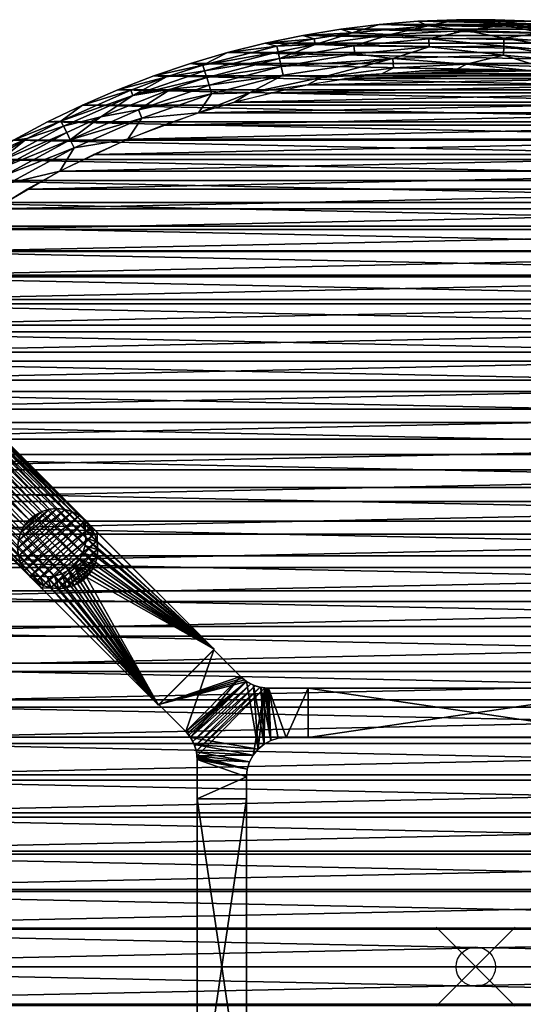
# Model space of a CAD drawing. Header units: inches. Extents: x -24 to 24, y -24 to 24.
# Tile 4 of 7: x -11.6 to 1.2, y -1 to 24. Entities that reach past the tile are written whole.
import ezdxf

# ---------------------------------------------------------------- set-up
doc = ezdxf.new("R2010")
doc.units = ezdxf.units.IN
doc.header["$MEASUREMENT"] = 0
doc.header["$PDMODE"] = 35
for name, color, linetype in [('AFUTL-3-EDPL', 19, 'Continuous'), ('AFUTL-3-HWPT', 4, 'Continuous'), ('AFUTL-3-LGWD', 15, 'Continuous'), ('AFUTL-3-TPWD', 15, 'Continuous')]:
    doc.layers.add(name, color=color, linetype=linetype)

msp = doc.modelspace()

# ---------------------------------------------------------------- linework, layer by layer
msp.add_point((0, 0))
msp.add_point((0, 0))

# ---------------------------------------------------------------- meshes
at = {"layer": 'AFUTL-3-EDPL'}
mesh = msp.add_polyface(dxfattribs=at)
corners = [(-0.24, 23.717, 29.056), (-1.192, 23.51, 28.871), (-2.16, 23.62, 29.056), (-3.092, 23.336, 28.871), (-4.066, 23.367, 29.056), (-4.382, 23.597, 29.547), (-4.091, 23.513, 29.266), (-5.34, 23.398, 29.547), (-0.232, 22.866, 28.505), (-2.083, 22.773, 28.505), (-2.105, 23.014, 28.592), (-3.92, 22.529, 28.505), (-4.881, 22.588, 28.592), (-3.135, 23.66, 29.266), (-0.49, 23.995, 29.547), (0.725, 23.855, 29.266), (-1.209, 23.836, 29.266), (-2.444, 23.875, 29.547), (0.702, 23.099, 28.592), (-1.468, 23.955, 29.547), (-3.065, 23.133, 28.715), (-4.929, 22.809, 28.715), (-4.972, 23.009, 28.871), (-1.182, 23.306, 28.715), (-3.416, 23.756, 29.547), (0.709, 23.325, 28.715), (-5.01, 23.183, 29.056), (-5.041, 23.328, 29.266), (-4.262, 22.343, 28.476), (-5.732, 22.138, 28.505), (-2.378, 22.622, 28.476), (-0.476, 22.741, 28.476)]
mesh.append_faces([[corners[k] for k in face] for face in [(5, 6, 7), (14, 16, 19), (20, 10, 21), (17, 13, 24), (13, 4, 6), (4, 22, 26), (19, 16, 17), (24, 13, 5), (6, 4, 27)]], dxfattribs={"vtx0": -1, "vtx1": -1})
mesh.append_faces([[corners[k] for k in face] for face in [(0, 1, 2), (2, 3, 4), (8, 9, 10), (1, 3, 2), (10, 11, 12), (13, 2, 4), (14, 15, 16), (17, 16, 13), (18, 8, 10), (23, 10, 20), (18, 10, 23), (9, 11, 10), (3, 22, 4), (16, 2, 13), (16, 0, 2), (23, 20, 3), (3, 20, 22), (1, 23, 3), (10, 12, 21), (11, 28, 29), (9, 30, 11), (8, 31, 9)]], dxfattribs={"vtx0": -1, "vtx1": -1, "vtx2": -1})
mesh.append_faces([[corners[k] for k in face] for face in [(5, 13, 6), (27, 4, 26), (11, 30, 28), (9, 31, 30)]], dxfattribs={"vtx0": -1, "vtx2": -1})
mesh.append_faces([[corners[k] for k in face] for face in [(20, 21, 22), (25, 23, 1)]], dxfattribs={"vtx1": -1, "vtx2": -1})
mesh = msp.add_polyface(dxfattribs=at)
corners = [(3.463, 22.604, 28.505), (1.621, 22.81, 28.505), (3.499, 22.843, 28.592), (1.468, 23.955, 29.547), (1.692, 23.806, 29.266), (0.49, 23.995, 29.547), (0.702, 23.099, 28.592), (2.655, 23.718, 29.266), (3.592, 23.445, 29.056), (1.681, 23.659, 29.056), (3.534, 23.066, 28.715), (0.709, 23.325, 28.715), (0.716, 23.529, 28.871), (2.619, 23.394, 28.871), (3.416, 23.756, 29.547), (4.567, 23.425, 29.266), (-1.192, 23.51, 28.871), (-0.24, 23.717, 29.056), (5.194, 22.145, 28.476), (2.444, 23.875, 29.547), (4.539, 23.28, 29.056), (-0.232, 22.866, 28.505), (4.505, 23.105, 28.871), (0.725, 23.855, 29.266), (-1.209, 23.836, 29.266), (-1.182, 23.306, 28.715), (4.382, 23.597, 29.547), (-0.49, 23.995, 29.547), (1.428, 22.701, 28.476), (-0.476, 22.741, 28.476), (3.323, 22.502, 28.476)]
mesh.append_faces([[corners[k] for k in face] for face in [(7, 20, 8)]], dxfattribs={"vtx0": -1})
mesh.append_faces([[corners[k] for k in face] for face in [(3, 4, 5), (7, 9, 4), (14, 7, 19), (10, 2, 11), (11, 6, 25), (26, 15, 14), (19, 7, 3), (5, 23, 27), (4, 9, 23)]], dxfattribs={"vtx0": -1, "vtx1": -1})
mesh.append_faces([[corners[k] for k in face] for face in [(0, 1, 2), (2, 1, 6), (8, 13, 9), (14, 15, 7), (12, 11, 16), (12, 16, 17), (18, 0, 2), (15, 20, 7), (1, 21, 6), (22, 13, 8), (23, 17, 24), (23, 9, 17), (9, 12, 17), (2, 6, 11), (1, 28, 21), (0, 30, 1)]], dxfattribs={"vtx0": -1, "vtx1": -1, "vtx2": -1})
mesh.append_faces([[corners[k] for k in face] for face in [(3, 7, 4), (22, 10, 13), (21, 28, 29), (1, 30, 28), (0, 18, 30), (5, 4, 23)]], dxfattribs={"vtx0": -1, "vtx2": -1})
mesh.append_faces([[corners[k] for k in face] for face in [(13, 10, 12)]], dxfattribs={"vtx1": -1})
mesh.append_faces([[corners[k] for k in face] for face in [(7, 8, 9), (10, 11, 12), (13, 12, 9)]], dxfattribs={"vtx1": -1, "vtx2": -1})
mesh = msp.add_polyface(dxfattribs=at)
corners = [(-7.727, 22.236, 28.871), (-8.546, 21.714, 28.715), (-9.502, 21.537, 28.871), (-4.929, 22.809, 28.715), (-6.76, 22.335, 28.715), (-6.819, 22.531, 28.871), (-3.92, 22.529, 28.505), (-5.732, 22.138, 28.505), (-4.881, 22.588, 28.592), (-8.157, 22.571, 29.547), (-7.834, 22.544, 29.266), (-9.071, 22.22, 29.547), (-6.694, 22.119, 28.592), (-7.029, 21.633, 28.476), (-8.814, 20.969, 28.476), (-8.464, 21.504, 28.592), (-4.972, 23.009, 28.871), (-6.29, 23.161, 29.547), (-5.041, 23.328, 29.266), (-6.914, 22.843, 29.266), (-8.687, 22.071, 29.056), (-7.23, 22.885, 29.547), (-6.871, 22.702, 29.056), (-5.01, 23.183, 29.056), (-10.277, 20.951, 28.715), (-10.177, 20.748, 28.592), (-4.262, 22.343, 28.476), (-6.117, 21.908, 28.476), (-5.34, 23.398, 29.547), (-8.741, 22.208, 29.266), (-4.091, 23.513, 29.266)]
mesh.append_faces([[corners[k] for k in face] for face in [(9, 10, 11), (16, 3, 5), (12, 13, 15), (0, 2, 20), (17, 19, 21), (23, 16, 22), (19, 22, 10), (3, 8, 4), (15, 14, 25), (28, 18, 17), (5, 4, 0), (21, 19, 9), (10, 20, 29)]], dxfattribs={"vtx0": -1, "vtx1": -1})
mesh.append_faces([[corners[k] for k in face] for face in [(0, 1, 2), (6, 7, 8), (8, 7, 12), (17, 18, 19), (4, 1, 0), (22, 5, 20), (18, 23, 19), (7, 13, 12), (1, 15, 24), (10, 22, 20), (8, 12, 4), (4, 12, 1)]], dxfattribs={"vtx0": -1, "vtx1": -1, "vtx2": -1})
mesh.append_faces([[corners[k] for k in face] for face in [(9, 19, 10), (19, 23, 22), (7, 26, 27), (7, 27, 13), (11, 10, 29), (28, 30, 18)]], dxfattribs={"vtx0": -1, "vtx2": -1})
mesh.append_faces([[corners[k] for k in face] for face in [(3, 4, 5), (13, 14, 15), (16, 5, 22), (12, 15, 1)]], dxfattribs={"vtx1": -1, "vtx2": -1})
mesh.append_faces([[corners[k] for k in face] for face in [(5, 0, 20)]], dxfattribs={"vtx2": -1})
mesh = msp.add_polyface(dxfattribs=at)
corners = [(-10.277, 20.951, 28.715), (-10.177, 20.748, 28.592), (-11.94, 20.05, 28.715), (-13.032, 19.994, 29.266), (-12.952, 19.87, 29.056), (-13.832, 19.45, 29.266), (-10.538, 20.158, 28.476), (-11.824, 19.856, 28.592), (-11.37, 20.984, 29.266), (-12.136, 20.379, 29.056), (-9.97, 21.831, 29.547), (-8.741, 22.208, 29.266), (-10.511, 21.427, 29.266), (-12.044, 20.225, 28.871), (-11.716, 20.946, 29.547), (-12.561, 20.451, 29.547), (-10.445, 21.295, 29.056), (-10.367, 21.134, 28.871), (-8.687, 22.071, 29.056), (-9.502, 21.537, 28.871), (-12.188, 19.205, 28.476), (-14.146, 18.275, 28.592), (-13.643, 19.184, 28.871), (-10.852, 21.406, 29.547), (-13.524, 19.017, 28.715), (-8.814, 20.969, 28.476), (-8.546, 21.714, 28.715), (-8.464, 21.504, 28.592), (-9.071, 22.22, 29.547), (-13.385, 19.921, 29.547)]
mesh.append_faces([[corners[k] for k in face] for face in [(0, 1, 2), (3, 4, 5), (1, 6, 7), (14, 8, 15), (10, 12, 23), (17, 0, 13), (2, 7, 24), (12, 16, 8), (9, 13, 4), (19, 0, 17), (28, 11, 10), (23, 12, 14), (15, 3, 29)]], dxfattribs={"vtx0": -1, "vtx1": -1})
mesh.append_faces([[corners[k] for k in face] for face in [(8, 9, 3), (10, 11, 12), (16, 17, 9), (18, 19, 16), (7, 20, 21), (13, 2, 22), (15, 8, 3), (8, 16, 9), (12, 18, 16), (13, 22, 4), (11, 18, 12), (26, 0, 19)]], dxfattribs={"vtx0": -1, "vtx1": -1, "vtx2": -1})
mesh.append_faces([[corners[k] for k in face] for face in [(7, 21, 24), (14, 12, 8), (3, 9, 4)]], dxfattribs={"vtx0": -1, "vtx2": -1})
mesh.append_faces([[corners[k] for k in face] for face in [(0, 2, 13), (6, 20, 7), (2, 24, 22), (25, 6, 1), (17, 13, 9), (1, 7, 2), (27, 1, 0), (19, 17, 16)]], dxfattribs={"vtx1": -1, "vtx2": -1})
at = {"layer": 'AFUTL-3-HWPT'}
mesh = msp.add_polyface(dxfattribs=at)
corners = [(-8.043, 6.629, 28.476), (-6.629, 8.043, 28.476), (-9.591, 11.005, 28.476), (-9.65, 10.946, 28.476), (-9.596, 10.758, 28.476), (-9.578, 10.564, 28.476), (-9.598, 10.371, 28.476), (-9.655, 10.186, 28.476), (-9.746, 10.016, 28.476), (-9.868, 9.868, 28.476), (-10.016, 9.746, 28.476), (-10.186, 9.655, 28.476), (-10.371, 9.598, 28.476), (-10.564, 9.578, 28.476), (-10.758, 9.596, 28.476), (-10.946, 9.65, 28.476), (-11.005, 9.591, 28.476), (-6.629, 8.043, 26.476), (-9.892, 11.306, 26.476), (-11.306, 9.892, 26.476), (-8.043, 6.629, 26.476), (-9.95, 11.247, 26.476), (-11.247, 9.95, 26.476), (-11.059, 9.896, 26.476), (-10.865, 9.879, 26.476), (-10.672, 9.899, 26.476), (-10.487, 9.955, 26.476), (-10.317, 10.046, 26.476), (-10.168, 10.168, 26.476), (-10.046, 10.317, 26.476), (-9.955, 10.487, 26.476), (-9.899, 10.672, 26.476), (-9.879, 10.865, 26.476), (-9.896, 11.059, 26.476)]
mesh.append_faces([[corners[k] for k in face] for face in [(17, 2, 1), (16, 20, 0), (3, 18, 21), (16, 22, 19), (23, 19, 22), (3, 33, 4), (4, 32, 5), (5, 31, 6), (6, 30, 7), (7, 29, 8), (8, 28, 9), (10, 28, 27), (11, 27, 26), (12, 26, 25), (13, 25, 24), (14, 24, 23), (15, 23, 22), (1, 20, 17)]], dxfattribs={"vtx0": -1})
mesh.append_faces([[corners[k] for k in face] for face in [(1, 9, 0), (2, 4, 1), (33, 17, 32), (32, 17, 31), (31, 17, 30), (30, 17, 29), (29, 17, 28), (28, 20, 27), (27, 20, 26), (26, 20, 25), (25, 20, 24), (24, 20, 23)]], dxfattribs={"vtx0": -1, "vtx1": -1})
mesh.append_faces([[corners[k] for k in face] for face in [(0, 9, 10), (0, 10, 11), (1, 4, 5), (1, 5, 6), (1, 7, 8), (1, 8, 9), (0, 12, 13), (0, 13, 14), (14, 16, 0), (33, 18, 17), (28, 17, 20), (23, 20, 19)]], dxfattribs={"vtx0": -1, "vtx2": -1})
mesh.append_faces([[corners[k] for k in face] for face in [(15, 16, 14), (18, 2, 17), (19, 20, 16), (2, 18, 3), (15, 22, 16), (21, 18, 33), (21, 33, 3), (9, 28, 10), (10, 27, 11), (11, 26, 12), (12, 25, 13), (13, 24, 14), (14, 23, 15), (0, 20, 1)]], dxfattribs={"vtx1": -1})
mesh.append_faces([[corners[k] for k in face] for face in [(6, 7, 1), (11, 12, 0)]], dxfattribs={"vtx1": -1, "vtx2": -1})
mesh.append_faces([[corners[k] for k in face] for face in [(2, 3, 4), (4, 33, 32), (5, 32, 31), (6, 31, 30), (7, 30, 29), (8, 29, 28)]], dxfattribs={"vtx2": -1})
mesh = msp.add_polyface(dxfattribs=at)
corners = [(-6.64, 8.032, 26.508), (-6.64, 8.032, 28.476), (-5.959, 7.351, 28.476), (-5.959, 7.351, 26.486), (-8.032, 6.64, 28.476), (-8.032, 6.64, 26.508), (-7.351, 5.959, 26.486), (-7.351, 5.959, 28.476), (-4.25, 7.058, 28.476), (-4.25, 7.058, 26.476), (-5.252, 7.058, 26.476), (-5.252, 7.058, 28.476), (-4.25, 5.808, 28.476), (-4.25, 5.808, 26.476), (-5.807, 7.226, 28.476), (-5.634, 7.134, 28.476), (-5.447, 7.077, 28.476), (-5.282, 7.058, 26.476), (-5.313, 7.06, 26.476), (-5.344, 7.062, 26.476), (-5.466, 7.081, 26.477), (-5.587, 7.116, 26.477), (-5.704, 7.166, 26.479), (-5.812, 7.23, 26.481), (-5.864, 7.267, 26.483), (-5.913, 7.307, 26.484), (-7.058, 5.252, 28.476), (-7.077, 5.447, 28.476), (-7.134, 5.634, 28.476), (-7.226, 5.807, 28.476), (-7.307, 5.913, 26.484), (-7.267, 5.864, 26.483), (-7.23, 5.812, 26.481), (-7.166, 5.704, 26.479), (-7.116, 5.587, 26.477), (-7.081, 5.466, 26.477), (-7.062, 5.344, 26.476), (-7.06, 5.313, 26.476), (-7.058, 5.282, 26.476), (-7.058, 5.252, 26.476), (-4.808, 5.808, 28.476), (-4.808, 5.808, 26.476), (-7.058, 4.25, 28.476), (-5.808, 4.25, 28.476), (-5.808, 4.808, 28.476), (-5.789, 5.003, 28.476), (-5.732, 5.191, 28.476), (-5.639, 5.363, 28.476), (-5.515, 5.515, 28.476), (-5.363, 5.639, 28.476), (-5.191, 5.732, 28.476), (-5.003, 5.789, 28.476), (-7.058, 4.25, 26.476), (-5.808, 4.808, 26.476), (-5.789, 5.003, 26.476), (-5.732, 5.191, 26.476), (-5.639, 5.363, 26.476), (-5.515, 5.515, 26.476), (-5.363, 5.639, 26.476), (-5.191, 5.732, 26.476), (-5.003, 5.789, 26.476), (-5.808, 4.25, 26.476)]
mesh.append_faces([[corners[k] for k in face] for face in [(1, 5, 4), (9, 12, 13), (44, 42, 43), (60, 40, 51), (59, 51, 50), (58, 50, 49), (57, 49, 48), (56, 48, 47), (55, 47, 46), (54, 46, 45), (53, 43, 61), (41, 9, 13), (42, 61, 43)]], dxfattribs={"vtx0": -1})
mesh.append_faces([[corners[k] for k in face] for face in [(0, 2, 3), (8, 10, 11), (14, 24, 2), (15, 22, 14), (22, 15, 21), (21, 16, 20), (20, 16, 19), (19, 11, 18), (18, 11, 17), (17, 11, 10), (27, 36, 26), (28, 34, 27), (34, 28, 33), (33, 29, 32), (32, 29, 31), (31, 7, 30), (30, 7, 6), (13, 40, 41), (1, 7, 2), (2, 29, 14), (14, 48, 15), (15, 49, 16), (16, 50, 11), (48, 28, 47), (47, 27, 46), (46, 26, 45), (45, 26, 44), (52, 26, 39), (41, 40, 60), (32, 22, 33), (33, 21, 34), (34, 20, 35), (35, 19, 36), (18, 59, 19), (59, 10, 60), (60, 10, 41), (53, 39, 54), (5, 23, 6), (6, 23, 30), (30, 23, 31), (31, 23, 32)]], dxfattribs={"vtx0": -1, "vtx1": -1})
mesh.append_faces([[corners[k] for k in face] for face in [(14, 29, 48), (19, 56, 36)]], dxfattribs={"vtx0": -1, "vtx1": -1, "vtx2": -1})
mesh.append_faces([[corners[k] for k in face] for face in [(7, 5, 6), (2, 24, 25), (2, 25, 3), (14, 22, 23), (14, 23, 24), (21, 15, 16), (19, 16, 11), (26, 36, 37), (26, 37, 38), (27, 34, 35), (27, 35, 36), (33, 28, 29), (31, 29, 7), (2, 7, 29), (15, 48, 49), (16, 49, 50), (11, 50, 51), (11, 51, 40), (47, 28, 27), (46, 27, 26), (44, 26, 42), (40, 8, 11), (53, 45, 44), (33, 22, 21), (34, 21, 20), (35, 20, 19), (19, 59, 58), (19, 58, 57), (59, 17, 10), (41, 10, 9), (36, 56, 55), (36, 55, 54), (54, 39, 38), (54, 38, 37), (53, 52, 39), (5, 3, 25), (5, 25, 24)]], dxfattribs={"vtx0": -1, "vtx2": -1})
mesh.append_faces([[corners[k] for k in face] for face in [(1, 2, 0), (4, 5, 7), (9, 10, 8), (0, 5, 1), (8, 12, 9), (12, 40, 13), (12, 8, 40), (42, 26, 52), (60, 51, 59), (59, 50, 58), (58, 49, 57), (57, 48, 56), (56, 47, 55), (55, 46, 54), (54, 45, 53), (61, 52, 53), (0, 3, 5), (52, 61, 42)]], dxfattribs={"vtx1": -1})
mesh.append_faces([[corners[k] for k in face] for face in [(38, 39, 26), (29, 28, 48), (44, 43, 53), (23, 22, 32), (18, 17, 59), (57, 56, 19), (37, 36, 54), (24, 23, 5)]], dxfattribs={"vtx1": -1, "vtx2": -1})
mesh.append_faces([[corners[k] for k in face] for face in [(1, 4, 7)]], dxfattribs={"vtx2": -1})
mesh = msp.add_polyface(dxfattribs=at)
corners = [(-4.25, 5.808, 26.476), (-4.25, 7.058, 26.476), (4.25, 7.058, 26.476), (4.25, 5.808, 26.476), (4.25, 5.808, 28.476), (-4.25, 5.808, 28.476), (4.25, 7.058, 28.476), (-4.25, 7.058, 28.476)]
mesh.append_faces([[corners[k] for k in face] for face in [(3, 1, 2), (5, 3, 4), (2, 4, 3), (1, 6, 2), (5, 6, 7), (0, 7, 1)]], dxfattribs={"vtx0": -1})
mesh.append_faces([[corners[k] for k in face] for face in [(0, 1, 3), (0, 3, 5), (6, 4, 2), (7, 6, 1), (4, 6, 5), (5, 7, 0)]], dxfattribs={"vtx1": -1})
mesh = msp.add_polyface(dxfattribs=at)
corners = [(-7.058, 4.25, 26.476), (-5.808, 4.25, 26.476), (-5.808, -4.25, 26.476), (-7.058, -4.25, 26.476), (-7.058, 4.25, 28.476), (-7.058, -4.25, 28.476), (-5.808, -4.25, 28.476), (-5.808, 4.25, 28.476)]
mesh.append_faces([[corners[k] for k in face] for face in [(3, 1, 2), (4, 3, 5), (2, 5, 3), (6, 1, 7), (6, 4, 5), (7, 0, 4)]], dxfattribs={"vtx0": -1})
mesh.append_faces([[corners[k] for k in face] for face in [(0, 1, 3), (0, 3, 4), (6, 5, 2), (2, 1, 6), (7, 4, 6), (1, 0, 7)]], dxfattribs={"vtx1": -1})
at = {"layer": 'AFUTL-3-LGWD'}
mesh = msp.add_polyface(dxfattribs=at)
corners = [(-14.133, 14.133, 0.098), (-14.008, 14.285, 0.098), (-13.916, 14.46, 0.098), (-13.861, 14.65, 0.098), (-13.843, 14.847, 0.098), (-13.865, 15.046, 0.098), (-13.925, 15.237, 0.098), (-14.021, 15.413, 0.098), (-14.149, 15.569, 0.098), (-14.304, 15.696, 0.098), (-14.481, 15.792, 0.098), (-14.672, 15.852, 0.098), (-14.87, 15.874, 0.098), (-15.068, 15.856, 0.098), (-15.257, 15.801, 0.098), (-15.432, 15.709, 0.098), (-15.584, 15.584, 0.098), (-15.709, 15.432, 0.098), (-15.801, 15.257, 0.098), (-15.856, 15.068, 0.098), (-15.874, 14.87, 0.098), (-15.852, 14.672, 0.098), (-15.792, 14.481, 0.098), (-15.696, 14.304, 0.098), (-15.569, 14.149, 0.098), (-15.413, 14.021, 0.098), (-15.237, 13.925, 0.098), (-15.046, 13.865, 0.098), (-14.847, 13.843, 0.098), (-14.65, 13.861, 0.098), (-14.46, 13.916, 0.098), (-14.285, 14.008, 0.098), (-11.32, 11.32, 28.472), (-11.167, 11.444, 28.472), (-10.993, 11.536, 28.472), (-10.803, 11.592, 28.472), (-10.605, 11.609, 28.472), (-10.407, 11.588, 28.472), (-10.216, 11.528, 28.472), (-10.039, 11.432, 28.472), (-9.884, 11.304, 28.472), (-9.756, 11.149, 28.472), (-9.66, 10.972, 28.472), (-9.601, 10.781, 28.472), (-9.579, 10.583, 28.472), (-9.596, 10.385, 28.472), (-9.652, 10.195, 28.472), (-9.744, 10.021, 28.472), (-9.868, 9.868, 28.472), (-10.021, 9.744, 28.472), (-10.195, 9.652, 28.472), (-10.385, 9.596, 28.472), (-10.583, 9.579, 28.472), (-10.781, 9.601, 28.472), (-10.972, 9.66, 28.472), (-11.149, 9.756, 28.472), (-11.304, 9.884, 28.472), (-11.432, 10.039, 28.472), (-11.528, 10.216, 28.472), (-11.588, 10.407, 28.472), (-11.609, 10.605, 28.472), (-11.592, 10.803, 28.472), (-11.536, 10.993, 28.472), (-11.444, 11.167, 28.472)]
mesh.append_faces([[corners[k] for k in face] for face in [(0, 47, 48), (46, 1, 2), (44, 3, 4), (42, 5, 6), (40, 7, 8), (38, 9, 10), (36, 11, 12), (34, 13, 14), (32, 15, 16), (63, 18, 62), (61, 20, 60), (59, 22, 58), (57, 24, 56), (55, 26, 54), (53, 28, 52), (51, 30, 50), (47, 49, 48), (23, 25, 24), (15, 17, 16), (7, 9, 8)]], dxfattribs={"vtx0": -1})
mesh.append_faces([[corners[k] for k in face] for face in [(1, 47, 0), (47, 1, 46), (45, 3, 44), (43, 5, 42), (41, 7, 40), (39, 9, 38), (37, 11, 36), (35, 13, 34), (33, 15, 32), (32, 17, 63), (62, 19, 61), (60, 21, 59), (58, 23, 57), (56, 25, 55), (54, 27, 53), (52, 29, 51), (50, 31, 49), (33, 63, 34), (34, 62, 35), (35, 61, 36), (36, 60, 37), (37, 59, 38), (38, 58, 39), (39, 57, 40), (40, 56, 41), (41, 55, 42), (42, 54, 43), (43, 53, 44), (44, 52, 45), (45, 51, 46), (46, 50, 47), (21, 27, 22), (22, 26, 23), (12, 20, 13), (13, 19, 14), (14, 18, 15), (11, 4, 12), (4, 11, 5), (5, 10, 6), (6, 9, 7)]], dxfattribs={"vtx0": -1, "vtx1": -1})
mesh.append_faces([[corners[k] for k in face] for face in [(12, 31, 21)]], dxfattribs={"vtx0": -1, "vtx1": -1, "vtx2": -1})
mesh.append_faces([[corners[k] for k in face] for face in [(45, 2, 3), (43, 4, 5), (41, 6, 7), (39, 8, 9), (37, 10, 11), (35, 12, 13), (33, 14, 15), (63, 17, 18), (61, 19, 20), (59, 21, 22), (57, 23, 24), (55, 25, 26), (53, 27, 28), (51, 29, 30), (49, 31, 0), (34, 63, 62), (35, 62, 61), (36, 61, 60), (37, 60, 59), (38, 59, 58), (39, 58, 57), (40, 57, 56), (41, 56, 55), (42, 55, 54), (43, 54, 53), (44, 53, 52), (45, 52, 51), (46, 51, 50), (47, 50, 49), (12, 0, 31), (21, 31, 30), (21, 30, 29), (21, 28, 27), (22, 27, 26), (23, 26, 25), (13, 20, 19), (14, 19, 18), (15, 18, 17), (12, 4, 3), (12, 3, 2), (5, 11, 10), (6, 10, 9)]], dxfattribs={"vtx0": -1, "vtx2": -1})
mesh.append_faces([[corners[k] for k in face] for face in [(46, 2, 45), (44, 4, 43), (42, 6, 41), (40, 8, 39), (38, 10, 37), (36, 12, 35), (34, 14, 33), (32, 63, 33)]], dxfattribs={"vtx1": -1})
mesh.append_faces([[corners[k] for k in face] for face in [(1, 0, 12), (29, 28, 21), (21, 20, 12), (2, 1, 12)]], dxfattribs={"vtx1": -1, "vtx2": -1})
mesh.append_faces([[corners[k] for k in face] for face in [(0, 48, 49), (32, 16, 17), (62, 18, 19), (60, 20, 21), (58, 22, 23), (56, 24, 25), (54, 26, 27), (52, 28, 29), (50, 30, 31)]], dxfattribs={"vtx2": -1})
at = {"layer": 'AFUTL-3-TPWD'}
mesh = msp.add_polyface(dxfattribs=at)
corners = [(15.22, 16.904, 28.476), (-15.915, 16.252, 28.476), (-15.22, 16.904, 28.476), (14.499, 17.526, 28.476), (-14.499, 17.526, 28.476), (13.752, 18.118, 28.476), (-13.752, 18.118, 28.476), (12.982, 18.678, 28.476), (-12.982, 18.678, 28.476), (12.188, 19.205, 28.476), (-12.188, 19.205, 28.476), (11.373, 19.699, 28.476), (-11.373, 19.699, 28.476), (10.538, 20.158, 28.476), (-10.538, 20.158, 28.476), (9.685, 20.581, 28.476), (-9.685, 20.581, 28.476), (8.814, 20.969, 28.476), (-8.814, 20.969, 28.476), (7.929, 21.32, 28.476), (-7.929, 21.32, 28.476), (7.029, 21.633, 28.476), (-7.029, 21.633, 28.476), (6.117, 21.908, 28.476), (-6.117, 21.908, 28.476), (5.194, 22.145, 28.476), (-5.194, 22.145, 28.476), (4.262, 22.343, 28.476), (-4.262, 22.343, 28.476), (3.323, 22.502, 28.476), (-3.323, 22.502, 28.476), (2.378, 22.622, 28.476), (-2.378, 22.622, 28.476), (1.428, 22.701, 28.476), (-1.428, 22.701, 28.476), (0.476, 22.741, 28.476), (-0.476, 22.741, 28.476), (-17.143, 16.797, 29.547), (17.143, 16.797, 29.547), (-16.443, 17.482, 29.547), (16.443, 17.482, 29.547), (-15.717, 18.138, 29.547), (15.717, 18.138, 29.547), (-14.964, 18.764, 29.547), (14.964, 18.764, 29.547), (-14.186, 19.359, 29.547), (14.186, 19.359, 29.547), (-13.385, 19.921, 29.547), (13.385, 19.921, 29.547), (-12.561, 20.451, 29.547), (12.561, 20.451, 29.547), (-11.716, 20.946, 29.547), (11.716, 20.946, 29.547), (-10.852, 21.406, 29.547), (10.852, 21.406, 29.547), (-9.97, 21.831, 29.547), (9.97, 21.831, 29.547), (-9.071, 22.22, 29.547), (9.071, 22.22, 29.547), (-8.157, 22.571, 29.547), (8.157, 22.571, 29.547), (-7.23, 22.885, 29.547), (7.23, 22.885, 29.547), (-6.29, 23.161, 29.547), (6.29, 23.161, 29.547), (-5.34, 23.398, 29.547), (5.34, 23.398, 29.547), (-4.382, 23.597, 29.547), (4.382, 23.597, 29.547), (-3.416, 23.756, 29.547), (3.416, 23.756, 29.547), (-2.444, 23.875, 29.547), (2.444, 23.875, 29.547), (-1.468, 23.955, 29.547), (1.468, 23.955, 29.547), (-0.49, 23.995, 29.547)]
mesh.append_faces([[corners[k] for k in face] for face in [(35, 34, 36)]], dxfattribs={"vtx0": -1})
mesh.append_faces([[corners[k] for k in face] for face in [(37, 38, 39), (39, 40, 41), (41, 42, 43), (43, 44, 45), (45, 46, 47), (47, 48, 49), (49, 50, 51), (51, 52, 53), (53, 54, 55), (55, 56, 57), (57, 58, 59), (59, 60, 61), (61, 62, 63), (63, 64, 65), (65, 66, 67), (67, 68, 69), (69, 70, 71), (71, 72, 73), (73, 74, 75)]], dxfattribs={"vtx0": -1, "vtx1": -1})
mesh.append_faces([[corners[k] for k in face] for face in [(0, 1, 2), (3, 2, 4), (5, 4, 6), (7, 6, 8), (9, 8, 10), (11, 10, 12), (13, 12, 14), (15, 14, 16), (17, 16, 18), (19, 18, 20), (21, 20, 22), (23, 22, 24), (25, 24, 26), (27, 26, 28), (29, 28, 30), (31, 30, 32), (33, 32, 34)]], dxfattribs={"vtx0": -1, "vtx2": -1})
mesh = msp.add_polyface(dxfattribs=at)
corners = [(15.915, 16.252, 28.476), (-15.915, 16.252, 28.476), (15.22, 16.904, 28.476), (-15.22, 16.904, 28.476), (14.499, 17.526, 28.476), (-14.499, 17.526, 28.476), (13.752, 18.118, 28.476), (-13.752, 18.118, 28.476), (12.982, 18.678, 28.476), (-12.982, 18.678, 28.476), (12.188, 19.205, 28.476), (-12.188, 19.205, 28.476), (11.373, 19.699, 28.476), (-11.373, 19.699, 28.476), (10.538, 20.158, 28.476), (-10.538, 20.158, 28.476), (9.685, 20.581, 28.476), (-9.685, 20.581, 28.476), (8.814, 20.969, 28.476), (-8.814, 20.969, 28.476), (7.929, 21.32, 28.476), (-7.929, 21.32, 28.476), (7.029, 21.633, 28.476), (-7.029, 21.633, 28.476), (6.117, 21.908, 28.476), (-6.117, 21.908, 28.476), (5.194, 22.145, 28.476), (-5.194, 22.145, 28.476), (4.262, 22.343, 28.476), (-4.262, 22.343, 28.476), (3.323, 22.502, 28.476), (-3.323, 22.502, 28.476), (2.378, 22.622, 28.476), (-2.378, 22.622, 28.476), (1.428, 22.701, 28.476), (-1.428, 22.701, 28.476), (0.476, 22.741, 28.476), (-17.143, 16.797, 29.547), (17.814, 16.083, 29.547), (17.143, 16.797, 29.547), (-16.443, 17.482, 29.547), (16.443, 17.482, 29.547), (-15.717, 18.138, 29.547), (15.717, 18.138, 29.547), (-14.964, 18.764, 29.547), (14.964, 18.764, 29.547), (-14.186, 19.359, 29.547), (14.186, 19.359, 29.547), (-13.385, 19.921, 29.547), (13.385, 19.921, 29.547), (-12.561, 20.451, 29.547), (12.561, 20.451, 29.547), (-11.716, 20.946, 29.547), (11.716, 20.946, 29.547), (-10.852, 21.406, 29.547), (10.852, 21.406, 29.547), (-9.97, 21.831, 29.547), (9.97, 21.831, 29.547), (-9.071, 22.22, 29.547), (9.071, 22.22, 29.547), (-8.157, 22.571, 29.547), (8.157, 22.571, 29.547), (-7.23, 22.885, 29.547), (7.23, 22.885, 29.547), (-6.29, 23.161, 29.547), (6.29, 23.161, 29.547), (-5.34, 23.398, 29.547), (5.34, 23.398, 29.547), (-4.382, 23.597, 29.547), (4.382, 23.597, 29.547), (-3.416, 23.756, 29.547), (3.416, 23.756, 29.547), (-2.444, 23.875, 29.547), (2.444, 23.875, 29.547), (-1.468, 23.955, 29.547), (1.468, 23.955, 29.547), (-0.49, 23.995, 29.547), (0.49, 23.995, 29.547)]
mesh.append_faces([[corners[k] for k in face] for face in [(76, 75, 77)]], dxfattribs={"vtx0": -1})
mesh.append_faces([[corners[k] for k in face] for face in [(0, 1, 2), (2, 3, 4), (4, 5, 6), (6, 7, 8), (8, 9, 10), (10, 11, 12), (12, 13, 14), (14, 15, 16), (16, 17, 18), (18, 19, 20), (20, 21, 22), (22, 23, 24), (24, 25, 26), (26, 27, 28), (28, 29, 30), (30, 31, 32), (32, 33, 34), (34, 35, 36)]], dxfattribs={"vtx0": -1, "vtx1": -1})
mesh.append_faces([[corners[k] for k in face] for face in [(37, 38, 39), (40, 39, 41), (42, 41, 43), (44, 43, 45), (46, 45, 47), (48, 47, 49), (50, 49, 51), (52, 51, 53), (54, 53, 55), (56, 55, 57), (58, 57, 59), (60, 59, 61), (62, 61, 63), (64, 63, 65), (66, 65, 67), (68, 67, 69), (70, 69, 71), (72, 71, 73), (74, 73, 75)]], dxfattribs={"vtx0": -1, "vtx2": -1})
mesh = msp.add_polyface(dxfattribs=at)
corners = [(20.78, 9.252, 28.476), (-21.149, 8.373, 28.476), (-20.78, 9.252, 28.476), (20.374, 10.114, 28.476), (-20.374, 10.114, 28.476), (19.933, 10.958, 28.476), (-19.933, 10.958, 28.476), (19.456, 11.783, 28.476), (-19.456, 11.783, 28.476), (18.946, 12.588, 28.476), (-18.946, 12.588, 28.476), (18.402, 13.37, 28.476), (-18.402, 13.37, 28.476), (17.826, 14.129, 28.476), (-17.826, 14.129, 28.476), (17.219, 14.863, 28.476), (-17.219, 14.863, 28.476), (16.581, 15.571, 28.476), (-16.581, 15.571, 28.476), (15.915, 16.252, 28.476), (-15.915, 16.252, 28.476), (-22.4, 8.616, 29.547), (22.4, 8.616, 29.547), (-22.03, 9.523, 29.547), (22.03, 9.523, 29.547), (-21.623, 10.413, 29.547), (21.623, 10.413, 29.547), (-21.18, 11.287, 29.547), (21.18, 11.287, 29.547), (-20.702, 12.141, 29.547), (20.702, 12.141, 29.547), (-20.19, 12.975, 29.547), (20.19, 12.975, 29.547), (-19.644, 13.788, 29.547), (19.644, 13.788, 29.547), (-19.065, 14.578, 29.547), (19.065, 14.578, 29.547), (-18.455, 15.343, 29.547), (18.455, 15.343, 29.547), (-17.814, 16.083, 29.547), (17.814, 16.083, 29.547), (-17.143, 16.797, 29.547)]
mesh.append_faces([[corners[k] for k in face] for face in [(0, 2, 3), (3, 4, 5), (5, 6, 7), (7, 8, 9), (9, 10, 11), (11, 12, 13), (13, 14, 15), (15, 16, 17), (17, 18, 19), (21, 22, 23), (23, 24, 25), (25, 26, 27), (27, 28, 29), (29, 30, 31), (31, 32, 33), (33, 34, 35), (35, 36, 37), (37, 38, 39), (39, 40, 41)]], dxfattribs={"vtx0": -1, "vtx1": -1})
mesh.append_faces([[corners[k] for k in face] for face in [(0, 1, 2), (3, 2, 4), (5, 4, 6), (7, 6, 8), (9, 8, 10), (11, 10, 12), (13, 12, 14), (15, 14, 16), (17, 16, 18), (19, 18, 20), (23, 22, 24), (25, 24, 26), (27, 26, 28), (29, 28, 30), (31, 30, 32), (33, 32, 34), (35, 34, 36), (37, 36, 38), (39, 38, 40)]], dxfattribs={"vtx0": -1, "vtx2": -1})
mesh = msp.add_polyface(dxfattribs=at)
corners = [(-22.726, 0.953, 28.476), (22.726, 0.953, 28.476), (-22.746, 0, 28.476), (22.746, 0, 28.476), (22.666, 1.903, 28.476), (-22.666, 1.903, 28.476), (22.567, 2.851, 28.476), (-22.567, 2.851, 28.476), (22.428, 3.793, 28.476), (-22.428, 3.793, 28.476), (22.249, 4.729, 28.476), (-22.249, 4.729, 28.476), (22.032, 5.657, 28.476), (-22.032, 5.657, 28.476), (21.775, 6.574, 28.476), (-21.775, 6.574, 28.476), (21.481, 7.48, 28.476), (-21.481, 7.48, 28.476), (21.149, 8.373, 28.476), (-21.149, 8.373, 28.476), (20.78, 9.252, 28.476), (-24, 0, 29.547), (24, 0, 29.547), (-23.98, 0.979, 29.547), (23.98, 0.979, 29.547), (-23.92, 1.956, 29.547), (23.92, 1.956, 29.547), (-23.82, 2.93, 29.547), (23.82, 2.93, 29.547), (-23.681, 3.899, 29.547), (23.681, 3.899, 29.547), (-23.502, 4.862, 29.547), (23.502, 4.862, 29.547), (-23.284, 5.817, 29.547), (23.284, 5.817, 29.547), (-23.028, 6.762, 29.547), (23.028, 6.762, 29.547), (-22.733, 7.695, 29.547), (22.733, 7.695, 29.547), (-22.4, 8.616, 29.547), (22.4, 8.616, 29.547)]
mesh.append_faces([[corners[k] for k in face] for face in [(0, 1, 2), (1, 0, 4), (4, 5, 6), (6, 7, 8), (8, 9, 10), (10, 11, 12), (12, 13, 14), (14, 15, 16), (16, 17, 18), (18, 19, 20), (21, 22, 23), (23, 24, 25), (25, 26, 27), (27, 28, 29), (29, 30, 31), (31, 32, 33), (33, 34, 35), (35, 36, 37), (37, 38, 39)]], dxfattribs={"vtx0": -1, "vtx1": -1})
mesh.append_faces([[corners[k] for k in face] for face in [(2, 1, 3), (4, 0, 5), (6, 5, 7), (8, 7, 9), (10, 9, 11), (12, 11, 13), (14, 13, 15), (16, 15, 17), (18, 17, 19), (23, 22, 24), (25, 24, 26), (27, 26, 28), (29, 28, 30), (31, 30, 32), (33, 32, 34), (35, 34, 36), (37, 36, 38), (39, 38, 40)]], dxfattribs={"vtx0": -1, "vtx2": -1})
mesh = msp.add_polyface(dxfattribs=at)
corners = [(-22.746, 0, 28.476), (22.746, 0, 28.476), (-22.726, -0.953, 28.476), (22.726, -0.953, 28.476), (-22.666, -1.903, 28.476), (22.666, -1.903, 28.476), (-22.567, -2.851, 28.476), (22.567, -2.851, 28.476), (-22.428, -3.793, 28.476), (22.428, -3.793, 28.476), (-22.249, -4.729, 28.476), (22.249, -4.729, 28.476), (-22.032, -5.657, 28.476), (22.032, -5.657, 28.476), (-21.775, -6.574, 28.476), (21.775, -6.574, 28.476), (-21.481, -7.48, 28.476), (21.481, -7.48, 28.476), (-21.149, -8.373, 28.476), (21.149, -8.373, 28.476), (-20.78, -9.252, 28.476), (-23.98, -0.979, 29.547), (23.98, -0.979, 29.547), (-24, 0, 29.547), (24, 0, 29.547), (23.92, -1.956, 29.547), (-23.92, -1.956, 29.547), (23.82, -2.93, 29.547), (-23.82, -2.93, 29.547), (23.681, -3.899, 29.547), (-23.681, -3.899, 29.547), (23.502, -4.862, 29.547), (-23.502, -4.862, 29.547), (23.284, -5.817, 29.547), (-23.284, -5.817, 29.547), (23.028, -6.762, 29.547), (-23.028, -6.762, 29.547), (22.733, -7.695, 29.547), (-22.733, -7.695, 29.547), (22.4, -8.616, 29.547), (-22.4, -8.616, 29.547), (22.03, -9.523, 29.547)]
mesh.append_faces([[corners[k] for k in face] for face in [(0, 1, 2), (2, 3, 4), (4, 5, 6), (6, 7, 8), (8, 9, 10), (10, 11, 12), (12, 13, 14), (14, 15, 16), (16, 17, 18), (18, 19, 20), (21, 22, 23), (22, 21, 25), (25, 26, 27), (27, 28, 29), (29, 30, 31), (31, 32, 33), (33, 34, 35), (35, 36, 37), (37, 38, 39), (39, 40, 41)]], dxfattribs={"vtx0": -1, "vtx1": -1})
mesh.append_faces([[corners[k] for k in face] for face in [(2, 1, 3), (4, 3, 5), (6, 5, 7), (8, 7, 9), (10, 9, 11), (12, 11, 13), (14, 13, 15), (16, 15, 17), (18, 17, 19), (23, 22, 24), (25, 21, 26), (27, 26, 28), (29, 28, 30), (31, 30, 32), (33, 32, 34), (35, 34, 36), (37, 36, 38), (39, 38, 40)]], dxfattribs={"vtx0": -1, "vtx2": -1})

doc.saveas('drawing.dxf')
